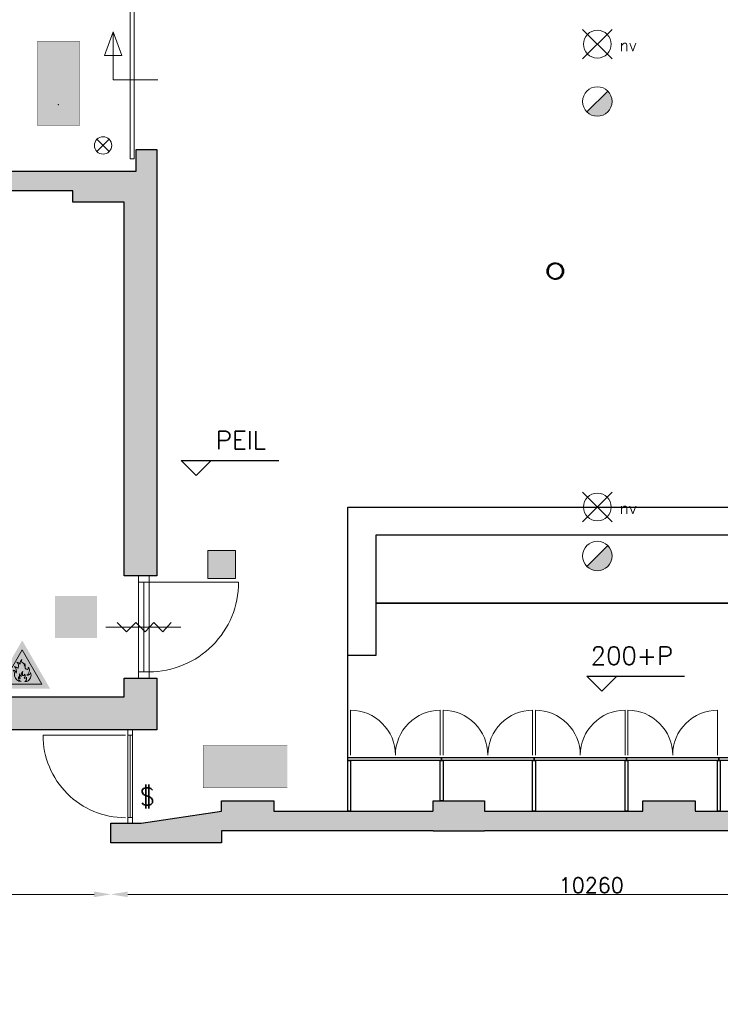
# Model space of a CAD drawing. Header units: millimetres. Extents: x -13022 to 1371524, y -38729 to 632593.
# Tile 84 of 256: x 724316 to 731799, y -38283 to -27773. Entities that reach past the tile are written whole.
import ezdxf

# ---------------------------------------------------------------- set-up
doc = ezdxf.new("R2010")
doc.units = ezdxf.units.MM
doc.header["$LTSCALE"] = 35
doc.set_wipeout_variables(frame=1)
doc.linetypes.add('DASHED', pattern=[200, 100, -100])
for name, color, linetype, lineweight in [('A OPMER', 10, 'Continuous', 50), ('Al65----_beveiliging-inst', 92, 'Continuous', 9), ('B6 TEKST', 7, 'Continuous', 25), ('B95 tekst', 7, 'Continuous', 25), ('brandveiligheid voorzieningen', 10, 'Continuous', 9)]:
    doc.layers.add(name, color=color, linetype=linetype, lineweight=lineweight)
for name, color, linetype in [('LAYER102', 1, 'Continuous'), ('LAYER111', 7, 'Continuous'), ('LAYER28', 7, 'Continuous'), ('LAYER29', 7, 'Continuous'), ('LAYER30', 7, 'Continuous'), ('LAYER31', 7, 'Continuous')]:
    doc.layers.add(name, color=color, linetype=linetype)
doc.styles.add('Algemeen', font='simplex.shx', dxfattribs={"height": 2.5})
doc.styles.add('SIMPLEX', font='SIMPLEX.SHX', dxfattribs={"width": 0.75})
doc.styles.get("Standard").update_dxf_attribs({"font": 'simplex.shx'})
doc.dimstyles.new('~R----C~', dxfattribs={"dimtxt": 162, "dimasz": 180, "dimexe": 0.18, "dimexo": 0.0625, "dimgap": 16.2, "dimtad": 1, "dimdec": 0, "dimzin": 0, "dimdsep": 46, "dimtxsty": 'Standard', "dimcen": 0.09, "dimse1": 1, "dimse2": 1, "dimclrd": 7, "dimadec": 0, "dimazin": 0, "dimtfac": 1, "dimtdec": 4, "dimtmove": 0, "dimatfit": 3, "dimfxl": 1, "dimtolj": 1, "dimtzin": 0, "dimlwd": 13, "dimarcsym": 0})

# ---------------------------------------------------------------- blocks, each defined once
blk = doc.blocks.new('*D176')
at = {"layer": 'Defpoints', "color": 0, "linetype": 'Continuous', "transparency": 16777216}
for p in [(670585.2200916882, -35351.14729650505), (725290.2200916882, -36559.60042150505), (725290.2200916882, -37108.80354650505)]:
    blk.add_point(p, dxfattribs=at)
at = {"layer": 'LAYER102', "color": 7, "linetype": 'Continuous', "lineweight": 13, "transparency": 16777216}
blk.add_line((670765.2200916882, -37108.80354650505), (725110.2200916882, -37108.80354650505), dxfattribs=at)
at = {"layer": 'LAYER102', "color": 7, "linetype": 'Continuous', "transparency": 16777216}
for points in [[(670765.2200916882, -37078.80354650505), (670765.2200916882, -37138.80354650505), (670585.2200916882, -37108.80354650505)], [(725110.2200916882, -37078.80354650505), (725110.2200916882, -37138.80354650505), (725290.2200916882, -37108.80354650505)]]:
    blk.add_solid(points, dxfattribs=at)
at = {"layer": 'LAYER102', "color": 0, "linetype": 'Continuous', "lineweight": 0, "transparency": 16777216, "insert": (697937.7200916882, -37011.60354650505), "char_height": 162, "attachment_point": 5}
blk.add_mtext('\\A1;54705', dxfattribs=at)
blk = doc.blocks.new('*D177')
at = {"layer": 'Defpoints', "color": 0, "linetype": 'Continuous', "transparency": 16777216}
for p in [(735550.2200916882, -36429.60432775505), (725290.2200916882, -36559.60042150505), (735550.2200916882, -37108.80354650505)]:
    blk.add_point(p, dxfattribs=at)
at = {"layer": 'LAYER102', "color": 7, "linetype": 'Continuous', "lineweight": 13, "transparency": 16777216}
blk.add_line((725470.2200916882, -37108.80354650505), (735370.2200916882, -37108.80354650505), dxfattribs=at)
at = {"layer": 'LAYER102', "color": 7, "linetype": 'Continuous', "transparency": 16777216}
for points in [[(725470.2200916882, -37078.80354650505), (725470.2200916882, -37138.80354650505), (725290.2200916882, -37108.80354650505)], [(735370.2200916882, -37078.80354650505), (735370.2200916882, -37138.80354650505), (735550.2200916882, -37108.80354650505)]]:
    blk.add_solid(points, dxfattribs=at)
at = {"layer": 'LAYER102', "color": 0, "linetype": 'Continuous', "lineweight": 0, "transparency": 16777216, "insert": (730420.2200916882, -37011.60354650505), "char_height": 162, "attachment_point": 5}
blk.add_mtext('\\A1;10260', dxfattribs=at)
blk = doc.blocks.new('Vluchtrichting rechtdoor of naar beneden')
at = {"layer": 'Al65----_beveiliging-inst', "linetype": 'Continuous', "true_color": 0xffffff}
h = blk.add_hatch(color=7, dxfattribs=at)
edge = h.paths.add_edge_path()
edge.add_arc((-2.144871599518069, 5.962014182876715), 0.7575082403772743, 92.12804183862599, 178.1854773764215)
edge.add_arc((-2.162808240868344, 5.987162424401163), 0.7391926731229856, 180.0901010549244, 191.5625830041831)
edge.add_line((-2.887000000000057, 5.838999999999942), (-4.652000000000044, 5.838999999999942))
edge.add_line((-4.652000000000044, 5.838999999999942), (-5.698000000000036, 4.786999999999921))
edge.add_line((-5.698000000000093, 4.787000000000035), (-5.285000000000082, 4.372000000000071))
edge.add_line((-5.285000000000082, 4.371999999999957), (-4.410000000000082, 5.252999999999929))
edge.add_line((-4.410000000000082, 5.252999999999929), (-3.544000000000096, 5.252999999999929))
edge.add_line((-3.544000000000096, 5.252999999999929), (-5.5270000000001, 3.346000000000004))
edge.add_line((-5.527000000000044, 3.346000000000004), (-6.694000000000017, 3.346000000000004))
edge.add_line((-6.69399999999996, 3.346000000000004), (-6.69399999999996, 2.613000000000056))
edge.add_line((-6.69399999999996, 2.613000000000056), (-4.495999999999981, 2.613000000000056))
edge.add_line((-4.496000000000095, 2.613000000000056), (-4.136000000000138, 2.974000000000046))
edge.add_line((-4.136000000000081, 2.973999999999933), (-3.19300000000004, 2.02599999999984))
edge.add_line((-3.192999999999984, 2.025999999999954), (-3.192999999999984, 0.8519999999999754))
edge.add_line((-3.192999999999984, 0.8519999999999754), (-2.463999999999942, 0.8519999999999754))
edge.add_line((-2.463999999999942, 0.8519999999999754), (-2.463999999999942, 2.329999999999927))
edge.add_line((-2.463999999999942, 2.329999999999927), (-3.620999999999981, 3.492999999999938))
edge.add_line((-3.621000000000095, 3.492999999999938), (-3.192000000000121, 3.923000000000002))
edge.add_line((-3.192000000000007, 3.923000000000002), (-2.427999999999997, 3.153999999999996))
edge.add_line((-2.428000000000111, 3.153999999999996), (-2.033000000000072, 3.551999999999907))
edge.add_line((-2.033000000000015, 3.551999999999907), (-2.797000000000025, 4.320999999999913))
edge.add_line((-2.797000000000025, 4.320999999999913), (-2.317000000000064, 4.802999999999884))
edge.add_line((-2.317000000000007, 4.802999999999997), (-2.317000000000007, 5.267000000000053))
edge.add_line((-2.317000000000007, 5.267000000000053), (-2.173000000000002, 5.253000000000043))
edge.add_arc((-2.201310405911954, 6.011200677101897), 0.7587290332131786, 272.1383699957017, 358.096608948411)
edge.add_arc((-2.20364048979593, 5.95847877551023), 0.7611382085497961, 2.072151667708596, 87.69286938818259)
for points in [[(1.180499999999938, 2.889000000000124), (1.180499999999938, 5.804000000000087), (0.5774999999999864, 5.804000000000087), (0.5774999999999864, 2.889000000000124), (-0.5710000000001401, 2.889000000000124), (0.8789999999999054, 1.421000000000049), (2.333999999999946, 2.889000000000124)], [(3.807999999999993, 1.105999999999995), (6.432999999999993, 1.105999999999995), (6.432999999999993, 6.344000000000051), (3.807999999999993, 6.344000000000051)]]:
    blk.add_hatch(color=7, dxfattribs=at).paths.add_polyline_path(points)
at = {"layer": 'Al65----_beveiliging-inst', "color": 7, "true_color": 0xffffff, "const_width": 0.05}
blk.add_lwpolyline([(-7.5, 0), (7.5, 0), (7.5, 7.5), (-7.5, 7.5)], close=True, dxfattribs=at)
at = {"layer": 'Al65----_beveiliging-inst', "color": 255}
blk.add_point((3.75, 3.749999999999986), dxfattribs=at)
at = {"layer": 'Al65----_beveiliging-inst', "color": 7, "true_color": 0xffffff}
blk.add_solid([(-7.5, 0), (7.5, 0), (-7.5, 7.5), (7.5, 7.5)], dxfattribs=at)
at = {"layer": 'Al65----_beveiliging-inst', "color": 92}
blk.add_solid([(-7.25, 0.25), (7.25, 0.25), (-7.25, 7.25), (7.25, 7.25)], dxfattribs=at)
blk = doc.blocks.new('Vluchtrichting linksaf')
at = {"layer": 'Al65----_beveiliging-inst', "linetype": 'Continuous', "true_color": 0xffffff}
for points in [[(-6.69399999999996, 1.10590000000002), (-4.06899999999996, 1.10590000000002), (-4.06899999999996, 6.343900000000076), (-6.69399999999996, 6.343900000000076)], [(-1.985000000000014, 3.44789999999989), (0.92999999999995, 3.44789999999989), (0.92999999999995, 4.050899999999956), (-1.985000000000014, 4.050899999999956), (-1.985000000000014, 5.199399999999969), (-3.452999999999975, 3.749399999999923), (-1.985000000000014, 2.294399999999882)]]:
    blk.add_hatch(color=7, dxfattribs=at).paths.add_polyline_path(points)
h = blk.add_hatch(color=7, dxfattribs=at)
edge = h.paths.add_edge_path()
edge.add_ellipse((1.884371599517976, 5.962014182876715), major_axis=(-0.5356392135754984, 0.5356392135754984), ratio=0.9999999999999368, start_angle=226.8145226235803, end_angle=312.87195816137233, ccw=False)
edge.add_ellipse((1.902308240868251, 5.987162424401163), major_axis=(0.5226881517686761, 0.5226881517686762), ratio=0.9999999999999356, start_angle=303.43741699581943, end_angle=314.9098989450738, ccw=False)
edge.add_line((2.626499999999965, 5.838999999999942), (4.391499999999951, 5.838999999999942))
edge.add_line((4.391499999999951, 5.838999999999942), (5.437499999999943, 4.787000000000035))
edge.add_line((5.4375, 4.787000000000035), (5.024499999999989, 4.371999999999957))
edge.add_line((5.024499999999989, 4.371999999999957), (4.149499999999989, 5.252999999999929))
edge.add_line((4.149499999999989, 5.252999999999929), (3.283500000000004, 5.252999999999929))
edge.add_line((3.283500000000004, 5.252999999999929), (5.266500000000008, 3.346000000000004))
edge.add_line((5.266499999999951, 3.346000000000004), (6.433499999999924, 3.346000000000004))
edge.add_line((6.433499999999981, 3.346000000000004), (6.433499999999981, 2.613000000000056))
edge.add_line((6.433499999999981, 2.613000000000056), (4.235500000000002, 2.613000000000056))
edge.add_line((4.235500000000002, 2.613000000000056), (3.875500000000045, 2.973999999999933))
edge.add_line((3.875499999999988, 2.973999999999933), (2.932499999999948, 2.025999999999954))
edge.add_line((2.932500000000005, 2.025999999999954), (2.932500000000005, 0.8519999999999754))
edge.add_line((2.932500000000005, 0.8519999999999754), (2.203499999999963, 0.8519999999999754))
edge.add_line((2.203499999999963, 0.8519999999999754), (2.203499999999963, 2.329999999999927))
edge.add_line((2.203499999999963, 2.329999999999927), (3.360500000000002, 3.492999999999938))
edge.add_line((3.360500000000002, 3.492999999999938), (2.931500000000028, 3.923000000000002))
edge.add_line((2.931500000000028, 3.923000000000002), (2.167500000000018, 3.153999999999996))
edge.add_line((2.167500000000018, 3.153999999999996), (1.77249999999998, 3.551999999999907))
edge.add_line((1.772499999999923, 3.551999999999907), (2.536499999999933, 4.320999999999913))
edge.add_line((2.536499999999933, 4.320999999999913), (2.056499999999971, 4.802999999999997))
edge.add_line((2.056500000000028, 4.802999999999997), (2.056500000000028, 5.267000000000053))
edge.add_line((2.056500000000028, 5.267000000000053), (1.912500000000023, 5.252999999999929))
edge.add_ellipse((1.940810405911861, 6.011200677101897), major_axis=(-0.536502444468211, 0.536502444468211), ratio=0.9999999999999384, start_angle=46.90339105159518, end_angle=132.861630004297, ccw=False)
edge.add_ellipse((1.943140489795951, 5.95847877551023), major_axis=(-0.5382059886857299, 0.5382059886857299), ratio=0.9999999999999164, start_angle=-42.69286938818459, end_angle=42.92784833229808, ccw=False)
at = {"layer": 'Al65----_beveiliging-inst', "color": 7, "true_color": 0xffffff, "const_width": 0.05}
blk.add_lwpolyline([(-7.5, 0), (7.5, 0), (7.5, 7.5), (-7.5, 7.5)], close=True, dxfattribs=at)
at = {"layer": 'Al65----_beveiliging-inst', "color": 7, "true_color": 0xffffff}
blk.add_solid([(-7.5, 0), (7.5, 0), (-7.5, 7.5), (7.5, 7.5)], dxfattribs=at)
at = {"layer": 'Al65----_beveiliging-inst', "color": 92}
blk.add_solid([(-7.25, 0.25), (7.25, 0.25), (-7.25, 7.25), (7.25, 7.25)], dxfattribs=at)
blk = doc.blocks.new('Panieksluiting')
at = {"layer": 'brandveiligheid voorzieningen', "lineweight": 0, "style": 'Algemeen'}
blk.add_text('$', height=3.094130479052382, dxfattribs=at).set_placement((158.4270897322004, -91.61071185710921))
blk = doc.blocks.new('Kleefmagneet')
at = {"layer": 'Al65----_beveiliging-inst', "linetype": 'Continuous'}
blk.add_hatch(color=92, dxfattribs=at).paths.add_polyline_path([(76.19487482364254, -67.41881101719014), (71.25000035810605, -67.41881101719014), (71.25000035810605, -72.36368548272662), (76.19487482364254, -72.36368548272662)])
at = {"layer": 'Al65----_beveiliging-inst', "color": 92, "linetype": 'Continuous'}
blk.add_lwpolyline([(71.25000035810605, -72.36368548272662), (76.19487482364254, -72.36368548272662), (76.19487482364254, -67.41881101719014), (71.25000035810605, -67.41881101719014)], close=True, dxfattribs=at)
blk = doc.blocks.new('Nevenindicator')
at = {"layer": 'Al65----_beveiliging-inst', "color": 92, "ltscale": 0.7}
for p, q in [((159.1855845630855, -81.93500571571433), (161.3709309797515, -79.74965929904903)), ((159.1855845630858, -79.7496592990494), (161.3709309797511, -81.93500571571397))]:
    blk.add_line(p, q, dxfattribs=at)
blk.add_circle((160.2782577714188, -80.84233250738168), 1.545273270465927, dxfattribs=at)
blk = doc.blocks.new('(Oog)douche')
at = {"layer": 'Al65----_beveiliging-inst', "linetype": 'Continuous', "lineweight": 9}
h = blk.add_hatch(color=92, dxfattribs=at)
h.paths.add_polyline_path([(-4.058643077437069, 0.1912983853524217), (2.941356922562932, 0.1912983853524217), (2.941356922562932, 7.19129838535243), (-4.058643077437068, 7.19129838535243)])
h.paths.add_polyline_path([(-1.67326689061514, 4.762870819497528, -0.02843352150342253), (-1.675819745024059, 4.718015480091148, -0.7378094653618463), (-0.936390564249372, 4.563040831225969, -0.7378094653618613), (-0.1808955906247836, 4.563040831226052, -0.737809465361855), (0.5585335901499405, 4.718015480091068, -0.02843352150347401), (0.5559807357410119, 4.762870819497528, -1), (1.346671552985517, 4.762870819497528, -0.77430651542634), (0.605537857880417, 4.571224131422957, -0.02843352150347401), (0.6080907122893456, 4.526368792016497, -0.8604433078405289), (-0.1650021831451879, 4.409729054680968, -0.9111689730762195), (-0.9522839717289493, 4.409729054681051, -0.8604433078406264), (-1.725376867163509, 4.526368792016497, -0.02843352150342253), (-1.72282401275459, 4.571224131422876, -0.7743065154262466), (-2.463957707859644, 4.762870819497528, -1)], flags=16)
h.paths.add_polyline_path([(-2.155693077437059, 6.009877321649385), (-0.9271930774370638, 6.009877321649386), (-0.9271930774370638, 6.665077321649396), (-0.1900930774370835, 6.665077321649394), (-0.1900930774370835, 6.009877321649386), (1.038406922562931, 6.009877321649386), (1.038406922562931, 5.2727773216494), (-2.155693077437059, 5.2727773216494)], flags=16)
h.paths.add_polyline_path([(-2.002124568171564, 4.01279507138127, -1), (-2.792815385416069, 4.01279507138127, -1)], flags=16)
h.paths.add_polyline_path([(-2.330982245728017, 3.262719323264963, -1), (-3.121673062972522, 3.262719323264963, -1)], flags=16)
h.paths.add_polyline_path([(-1.102687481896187, 3.72478503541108, -1), (-1.893378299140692, 3.72478503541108, -1)], flags=16)
h.paths.add_polyline_path([(-2.659839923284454, 2.512643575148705, -1), (-3.450530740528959, 2.512643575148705, -1)], flags=16)
h.paths.add_polyline_path([(-1.270688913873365, 2.92320127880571, -1), (-2.06137973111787, 2.92320127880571, -1)], flags=16)
h.paths.add_polyline_path([(-0.1632976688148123, 3.627401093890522, -1), (-0.9539884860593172, 3.627401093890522, -1)], flags=16)
h.paths.add_polyline_path([(-1.438690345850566, 2.121617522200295, -1), (-2.229381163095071, 2.121617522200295, -1)], flags=16)
h.paths.add_polyline_path([(-0.1632976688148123, 2.808401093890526, -1), (-0.9539884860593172, 2.808401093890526, -1)], flags=16)
h.paths.add_polyline_path([(0.7760921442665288, 3.72478503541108, -1), (-0.01459867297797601, 3.72478503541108, -1)], flags=16)
h.paths.add_polyline_path([(-0.1632976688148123, 1.989401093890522, -1), (-0.9539884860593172, 1.989401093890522, -1)], flags=16)
h.paths.add_polyline_path([(0.944093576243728, 2.92320127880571, -1), (0.1534027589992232, 2.92320127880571, -1)], flags=16)
h.paths.add_polyline_path([(1.675529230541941, 4.01279507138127, -1), (0.8848384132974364, 4.01279507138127, -1)], flags=16)
h.paths.add_polyline_path([(1.112095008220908, 2.121617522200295, -1), (0.3214041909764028, 2.121617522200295, -1)], flags=16)
h.paths.add_polyline_path([(2.004386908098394, 3.262719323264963, -1), (1.213696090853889, 3.262719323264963, -1)], flags=16)
h.paths.add_polyline_path([(2.333244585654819, 2.512643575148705, -1), (1.542553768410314, 2.512643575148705, -1)], flags=16)
at = {"layer": 'Al65----_beveiliging-inst', "color": 7, "true_color": 0xffffff}
blk.add_solid([(-4.308643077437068, -0.05870161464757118), (3.191356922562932, -0.05870161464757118), (-4.308643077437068, 7.441298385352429), (3.191356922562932, 7.441298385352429)], dxfattribs=at)
blk.add_solid([(-4.308643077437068, -0.05870161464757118), (3.191356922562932, -0.05870161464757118), (-4.308643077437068, 7.441298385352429), (3.191356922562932, 7.441298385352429)], dxfattribs=at)
blk = doc.blocks.new('brandgevaarlijke stoffen')
at = {"layer": 'brandveiligheid voorzieningen'}
h = blk.add_hatch(color=256, dxfattribs=at)
h.dxf.hatch_style = 1
h.paths.add_polyline_path([(-6.201414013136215, -5.684341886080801e-14), (6.201414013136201, 0), (-1.4210854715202e-14, 10.74116414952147)])
h.paths.add_polyline_path([(0, 8.641164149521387), (4.382760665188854, 1.050000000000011), (-4.38276066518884, 1.050000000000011)], flags=16)
h.paths.add_polyline_path([(-0.08873682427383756, 6.553415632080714, 0.5077184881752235), (0.1068160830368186, 5.754549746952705, -0.4050979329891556), (0.4302297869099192, 5.010209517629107, 0.1833450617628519), (0.5956975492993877, 5.619215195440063, -0.04582337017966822), (0.6182614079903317, 4.874874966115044, 0.2657925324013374), (0.8890266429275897, 4.326018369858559, 0.6835994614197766), (1.340304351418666, 4.81472784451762, -0.1620650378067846), (1.611067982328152, 4.025274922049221, -0.1890563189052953), (0.9993945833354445, 2.994284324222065, 0.3806384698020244), (1.859269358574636, 3.61175248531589, -0.3875279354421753), (1.04460551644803, 1.591539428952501), (0.5414054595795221, 1.591539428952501, 0.3602304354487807), (0.9460295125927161, 2.583435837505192, -0.4580417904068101), (0.4214065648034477, 2.35445656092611, 0.3542137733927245), (0.5322427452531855, 3.259294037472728, -0.3018259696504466), (0.3253493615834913, 2.930598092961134, -0.4231445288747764), (0.07412118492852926, 3.030314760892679, -0.2386514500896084), (0.1653829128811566, 3.820747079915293, 0.298799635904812), (-0.2214412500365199, 2.694232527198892, -0.3191452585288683), (-0.50222524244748, 3.392249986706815, 0.1821297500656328), (-0.4874467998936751, 2.206728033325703, -0.2342847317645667), (-0.7830092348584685, 2.742244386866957, 0.4755754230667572), (-0.2314276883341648, 1.591539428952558, -0.3784426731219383), (-1.697483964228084, 2.897296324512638, 0.1524497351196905), (-1.98409453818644, 4.123016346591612, -0.2815656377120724), (-1.329744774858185, 3.483936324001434, 0.2608769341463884), (-1.690765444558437, 4.927505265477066, -0.1222524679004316), (-1.021373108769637, 4.634280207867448, 0.5127088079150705), (-0.8709479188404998, 4.679391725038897, 0.2944644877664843), (-1.179319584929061, 5.934995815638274, -0.2016206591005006), (-0.4572787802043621, 5.438769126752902, -0.2331842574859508)], flags=0)
h.paths.add_polyline_path([(1.682622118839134, 1.380388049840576), (1.682622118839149, 1.330388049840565), (-0.8694442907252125, 1.330388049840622), (-0.8694442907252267, 1.380388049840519)], flags=0)
h.paths.add_polyline_path([(-1.32974477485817, 3.483936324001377, 0.2815656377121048), (-1.98409453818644, 4.123016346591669, -0.1524497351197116), (-1.697483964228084, 2.897296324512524, 0.3784426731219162), (-0.231427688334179, 1.591539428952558, -0.4755754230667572), (-0.7830092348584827, 2.742244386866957, 0.2342847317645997), (-0.4874467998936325, 2.206728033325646, -0.1821297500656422), (-0.5022252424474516, 3.392249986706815, 0.3191452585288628), (-0.2214412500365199, 2.694232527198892, -0.2987996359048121), (0.1653829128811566, 3.820747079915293, 0.2386514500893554), (0.07412118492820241, 3.030314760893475, 0.4231445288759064), (0.3253493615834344, 2.930598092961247, 0.3018259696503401), (0.5322427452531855, 3.259294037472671, -0.3542137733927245), (0.4214065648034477, 2.354456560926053, 0.4580417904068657), (0.9460295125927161, 2.583435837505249, -0.3602304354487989), (0.5414054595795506, 1.591539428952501), (1.04460551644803, 1.591539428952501, 0.3875279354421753), (1.859269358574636, 3.61175248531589, -0.3806384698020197), (0.9993945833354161, 2.994284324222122, 0.1890563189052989), (1.611067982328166, 4.025274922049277, 0.1620650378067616), (1.340304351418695, 4.814727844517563, -0.683599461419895), (0.8890266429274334, 4.326018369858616, -0.2657925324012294), (0.6182614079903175, 4.87487496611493, 0.04582337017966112), (0.5956975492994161, 5.619215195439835, -0.1833450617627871), (0.430229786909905, 5.010209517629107, 0.4050979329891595), (0.1068160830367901, 5.754549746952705, -0.50771848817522), (-0.08873682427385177, 6.553415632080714, 0.2331842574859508), (-0.4572787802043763, 5.438769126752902, 0.2016206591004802), (-1.179319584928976, 5.934995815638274, -0.2944644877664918), (-0.8709479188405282, 4.67939172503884, -0.5127088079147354), (-1.021373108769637, 4.634280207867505, 0.1222524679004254), (-1.690765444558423, 4.927505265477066, -0.2608769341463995)], flags=0)
h = blk.add_hatch(color=50, dxfattribs=at)
h.dxf.hatch_style = 1
h.paths.add_polyline_path([(-4.382760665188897, 1.050000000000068), (4.382760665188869, 1.050000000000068), (2.776370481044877e-14, 8.641164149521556)])
h = blk.add_hatch(color=256, dxfattribs=at)
h.dxf.hatch_style = 1
h.paths.add_polyline_path([(-0.870947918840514, 4.67939172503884, -0.5127088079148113), (-1.021373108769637, 4.634280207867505, 0.1222524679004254), (-1.690765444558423, 4.927505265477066, -0.2608769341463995), (-1.32974477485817, 3.483936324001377, 0.2815656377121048), (-1.98409453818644, 4.123016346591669, -0.1524497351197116), (-1.697483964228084, 2.897296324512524, 0.3784426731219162), (-0.231427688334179, 1.591539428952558, -0.4755754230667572), (-0.7830092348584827, 2.742244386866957, 0.2342847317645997), (-0.4874467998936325, 2.206728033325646, -0.1821297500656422), (-0.5022252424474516, 3.392249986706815, 0.3191452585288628), (-0.2214412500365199, 2.694232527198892, -0.2987996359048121), (0.1653829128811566, 3.820747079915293, 0.2386514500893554), (0.07412118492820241, 3.030314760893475, 0.4231445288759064), (0.3253493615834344, 2.930598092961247, 0.3018259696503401), (0.5322427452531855, 3.259294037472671, -0.3542137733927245), (0.4214065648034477, 2.354456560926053, 0.4580417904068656), (0.9460295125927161, 2.583435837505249, -0.3602304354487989), (0.5414054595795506, 1.591539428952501), (1.04460551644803, 1.591539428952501, 0.3875279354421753), (1.859269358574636, 3.61175248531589, -0.3806384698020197), (0.9993945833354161, 2.994284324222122, 0.1890563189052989), (1.611067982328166, 4.025274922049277, 0.1620650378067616), (1.340304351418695, 4.814727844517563, -0.6835994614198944), (0.8890266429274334, 4.326018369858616, -0.2657925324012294), (0.6182614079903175, 4.87487496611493, 0.04582337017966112), (0.5956975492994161, 5.619215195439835, -0.1833450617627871), (0.430229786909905, 5.010209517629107, 0.4050979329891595), (0.1068160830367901, 5.754549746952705, -0.50771848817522), (-0.08873682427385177, 6.553415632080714, 0.2331842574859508), (-0.4572787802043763, 5.438769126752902, 0.2016206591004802), (-1.179319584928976, 5.934995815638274, -0.2944644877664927)])
blk.add_lwpolyline([(-4.382760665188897, 1.050000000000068), (4.382760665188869, 1.050000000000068), (2.842170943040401e-14, 8.641164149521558), (-4.382760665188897, 1.050000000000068)], close=True, dxfattribs=at)
blk.add_lwpolyline([(-0.870947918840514, 4.67939172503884, -0.5127088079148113), (-1.021373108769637, 4.634280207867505, 0.1222524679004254), (-1.690765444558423, 4.927505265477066, -0.2608769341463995), (-1.32974477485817, 3.483936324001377, 0.2815656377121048), (-1.98409453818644, 4.123016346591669, -0.1524497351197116), (-1.697483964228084, 2.897296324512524, 0.3784426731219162), (-0.231427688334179, 1.591539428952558, -0.4755754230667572), (-0.7830092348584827, 2.742244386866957, 0.2342847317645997), (-0.4874467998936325, 2.206728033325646, -0.1821297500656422), (-0.5022252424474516, 3.392249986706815, 0.3191452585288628), (-0.2214412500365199, 2.694232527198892, -0.2987996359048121), (0.1653829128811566, 3.820747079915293, 0.2386514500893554), (0.07412118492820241, 3.030314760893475, 0.4231445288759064), (0.3253493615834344, 2.930598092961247, 0.3018259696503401), (0.5322427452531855, 3.259294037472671, -0.3542137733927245), (0.4214065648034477, 2.354456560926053, 0.4580417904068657), (0.9460295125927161, 2.583435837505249, -0.3602304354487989), (0.5414054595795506, 1.591539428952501), (1.04460551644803, 1.591539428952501, 0.3875279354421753), (1.859269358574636, 3.61175248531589, -0.3806384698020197), (0.9993945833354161, 2.994284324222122, 0.1890563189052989), (1.611067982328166, 4.025274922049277, 0.1620650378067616), (1.340304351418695, 4.814727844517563, -0.683599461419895), (0.8890266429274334, 4.326018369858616, -0.2657925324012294), (0.6182614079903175, 4.87487496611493, 0.04582337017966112), (0.5956975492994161, 5.619215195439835, -0.1833450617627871), (0.430229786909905, 5.010209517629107, 0.4050979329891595), (0.1068160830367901, 5.754549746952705, -0.50771848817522), (-0.08873682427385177, 6.553415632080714, 0.2331842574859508), (-0.4572787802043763, 5.438769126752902, 0.2016206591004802), (-1.179319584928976, 5.934995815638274, -0.2944644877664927), (-0.870947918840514, 4.67939172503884, -0.5127088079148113)], format="xyb", close=True, dxfattribs=at)
blk = doc.blocks.new('Brandmelder')
at = {"layer": 'brandveiligheid voorzieningen'}
blk.add_hatch(color=256, dxfattribs=at).paths.add_polyline_path([(76.61761215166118, -89.8017357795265, 0.198912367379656), (75.84758572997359, -87.94272754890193), (72.12956926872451, -91.66074401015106, 0.6681786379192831)])
blk.add_line((72.12956926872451, -91.66074401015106), (75.84758572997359, -87.94272754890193), dxfattribs=at)
blk.add_circle((73.98857749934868, -89.8017357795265), 2.629034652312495, dxfattribs=at)
blk = doc.blocks.new('Noodverlichting')
at = {"layer": 'Al65----_beveiliging-inst', "color": 92}
for p, q in [((163.9986781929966, -62.36368555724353), (158.7538467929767, -57.11885415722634)), ((158.7538467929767, -62.36368555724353), (163.9986781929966, -57.11885415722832))]:
    blk.add_line(p, q, dxfattribs=at)
blk.add_circle((161.3762624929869, -59.74126985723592), 2.472437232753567, dxfattribs=at)
at = {"layer": 'Al65----_beveiliging-inst', "color": 7, "style": 'Algemeen'}
blk.add_text('nv', height=2.062753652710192, dxfattribs=at).set_placement((165.3264006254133, -60.95963843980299))

msp = doc.modelspace()

# ---------------------------------------------------------------- hatches: boundary and pattern name
at = {"layer": 'LAYER111', "linetype": 'Continuous', "lineweight": 5}
for points in [[(725430.2200916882, -29721.16292150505), (725430.2200916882, -29391.14729650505), (725560.2200916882, -29391.16292150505), (725560.2200916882, -29158.64729650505), (725780.2200916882, -29158.64729650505), (725780.2200916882, -29721.14729650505)], [(722444.0325916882, -29601.14729650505), (722444.0325916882, -29391.14729650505), (725212.9075916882, -29391.15120275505), (724882.9075916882, -29601.15120275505)], [(725430.2200916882, -29391.14729650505), (725430.2200916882, -29721.14729650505), (724882.9075916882, -29721.15315588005), (725212.9075916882, -29391.14924963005)], [(724882.9075916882, -29601.16389806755), (725212.9075916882, -29391.16096838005), (724882.9075916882, -29721.16487463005)], [(725430.2200916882, -29721.14729650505), (725780.2200916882, -29721.14729650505), (725780.2200916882, -33710.13167150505), (725430.2200916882, -33710.13167150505)], [(725780.2200916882, -35351.14729650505), (725430.2200916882, -35001.14729650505), (725430.2200916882, -34801.15120275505), (725780.2200916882, -34801.15120275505)], [(706256.5950916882, -35351.14729650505), (706256.5950916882, -35001.14729650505), (725430.2200916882, -35001.14729650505), (725780.2200916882, -35351.14729650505)], [(727030.2200916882, -36429.61604650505), (726470.2200916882, -36429.60042150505), (726470.2200916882, -36559.60042150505), (725290.2200916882, -36559.60042150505), (725290.2200916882, -36349.60042150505), (725612.0950916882, -36349.60042150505), (726470.2200916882, -36219.60042150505), (726470.2200916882, -36109.60042150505), (727030.2200916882, -36109.60042150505), (727030.2200916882, -36219.60042150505)], [(728730.2200916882, -36429.61604650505), (728730.2200916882, -36109.60042150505), (729280.2200916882, -36109.60042150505), (729280.2200916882, -36429.61604650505)], [(730970.2200916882, -36429.61604650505), (730970.2200916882, -36109.60042150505), (731530.2200916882, -36109.60042150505), (731530.2200916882, -36429.61604650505)], [(728730.2200916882, -36219.61604650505), (728730.2200916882, -36429.61604650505), (727030.2200916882, -36429.61604650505), (727030.2200916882, -36219.61604650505)], [(730970.2200916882, -36219.61604650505), (730970.2200916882, -36429.61604650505), (729280.2200916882, -36429.61604650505), (729280.2200916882, -36219.61604650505)], [(733210.2200916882, -36219.61604650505), (733210.2200916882, -36429.61604650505), (731530.2200916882, -36429.61604650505), (731530.2200916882, -36219.61604650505)]]:
    msp.add_hatch(color=254, dxfattribs=at).paths.add_polyline_path(points, flags=0)

# ---------------------------------------------------------------- linework, layer by layer
at = {"layer": 'B95 tekst'}
for p, q in [((726041.3143675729, -32477.57833997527), (727083.198100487, -32477.57833997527)), ((726041.3143675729, -32477.57833997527), (726201.3160551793, -32637.58002758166)), ((726361.3177427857, -32477.57833997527), (726201.3160551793, -32637.58002758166)), ((730374.688915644, -34778.8536999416), (731416.5726485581, -34778.8536999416)), ((730374.688915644, -34778.8536999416), (730534.6906032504, -34938.85538754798)), ((730694.6922908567, -34778.8536999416), (730534.6906032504, -34938.85538754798))]:
    msp.add_line(p, q, dxfattribs=at)
at = {"layer": 'LAYER28', "color": 7, "linetype": 'Continuous', "lineweight": 18}
for points in [[(725540.2200916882, -27568.66292150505), (725495.2200916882, -27568.66292150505), (725495.2200916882, -29258.64729650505), (725540.2200916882, -29258.64729650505)], [(725223.4075916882, -28153.64729650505), (725405.4075916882, -28153.64729650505), (725314.4075916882, -27903.64729650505)]]:
    msp.add_lwpolyline(points, close=True, dxfattribs=at)
at = {"layer": 'LAYER28', "color": 7, "linetype": 'DASHED', "lineweight": 18}
for points in [[(725540.2200916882, -27568.66292150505), (725495.2200916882, -27568.66292150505), (725495.2200916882, -29258.64729650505), (725540.2200916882, -29258.64729650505)], [(725223.4075916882, -28153.64729650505), (725405.4075916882, -28153.64729650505), (725314.4075916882, -27903.64729650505)]]:
    msp.add_lwpolyline(points, close=True, dxfattribs=at)
at = {"layer": 'LAYER28', "color": 7, "linetype": 'Continuous', "lineweight": 18}
msp.add_lwpolyline([(725314.4075916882, -27903.64729650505), (725314.4075916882, -28413.64729650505), (725791.1575916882, -28413.64729650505)], dxfattribs=at)
at = {"layer": 'LAYER28', "color": 7, "linetype": 'DASHED', "lineweight": 18}
msp.add_lwpolyline([(725314.4075916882, -27903.64729650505), (725314.4075916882, -28413.64729650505), (725791.1575916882, -28413.64729650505)], dxfattribs=at)
at = {"layer": 'LAYER28', "color": 7, "linetype": 'Continuous', "lineweight": 25}
for points in [[(725430.2200916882, -29391.14729650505), (725560.2200916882, -29391.16292150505), (725560.2200916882, -29158.64729650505), (725780.2200916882, -29158.64729650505), (725780.2200916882, -29721.14729650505)], [(722444.0325916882, -29391.14729650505), (725212.9075916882, -29391.15120275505)], [(725212.9075916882, -29391.14924963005), (725430.2200916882, -29391.14729650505)], [(724882.9075916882, -29601.15120275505), (722444.0325916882, -29601.14729650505)], [(724882.9075916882, -29721.16487463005), (724882.9075916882, -29601.16389806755)], [(725430.2200916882, -29721.14729650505), (724882.9075916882, -29721.15315588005)], [(725430.2200916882, -33710.13167150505), (725430.2200916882, -29721.14729650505)], [(725780.2200916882, -29721.14729650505), (725780.2200916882, -33710.13167150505)], [(725780.2200916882, -33710.13167150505), (725430.2200916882, -33710.13167150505)], [(725430.2200916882, -35001.14729650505), (725430.2200916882, -34801.15120275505)], [(725430.2200916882, -34801.15120275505), (725780.2200916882, -34801.15120275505)], [(725780.2200916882, -34801.15120275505), (725780.2200916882, -35351.14729650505)], [(706256.5950916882, -35001.14729650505), (725430.2200916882, -35001.14729650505)], [(725780.2200916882, -35351.14729650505), (706256.5950916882, -35351.14729650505)], [(727030.2200916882, -36429.61604650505), (726470.2200916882, -36429.60042150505), (726470.2200916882, -36559.60042150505), (725290.2200916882, -36559.60042150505), (725290.2200916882, -36349.60042150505), (725612.0950916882, -36349.60042150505), (726470.2200916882, -36219.60042150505), (726470.2200916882, -36109.60042150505), (727030.2200916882, -36109.60042150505), (727030.2200916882, -36219.60042150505)], [(728730.2200916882, -36217.85042150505), (728730.2200916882, -36109.60042150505), (729280.2200916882, -36109.60042150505), (729280.2200916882, -36219.60042150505)], [(730970.2200916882, -36219.60042150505), (730970.2200916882, -36109.60042150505), (731530.2200916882, -36109.60042150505), (731530.2200916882, -36217.85042150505)], [(727030.2200916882, -36219.61604650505), (728730.2200916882, -36219.61604650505)], [(729280.2200916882, -36219.61604650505), (730970.2200916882, -36219.61604650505)], [(731530.2200916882, -36219.61604650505), (733210.2200916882, -36219.61604650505)], [(728730.2200916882, -36429.61604650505), (727030.2200916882, -36429.61604650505)], [(728730.2200916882, -36429.61604650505), (729280.2200916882, -36429.61604650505)], [(730970.2200916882, -36429.61604650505), (729280.2200916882, -36429.61604650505)], [(731530.2200916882, -36429.61604650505), (730970.2200916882, -36429.61604650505)], [(733210.2200916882, -36429.61604650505), (731530.2200916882, -36429.61604650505)]]:
    msp.add_lwpolyline(points, dxfattribs=at)
msp.add_lwpolyline([(730036.5950916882, -30368.59260900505, -2.414213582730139), (729948.5950916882, -30456.60042150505, -0.4142135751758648), (730036.5950916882, -30368.59260900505)], format="xyb", close=True, dxfattribs=at)
at = {"layer": 'LAYER28', "color": 7, "linetype": 'Continuous', "lineweight": 0}
msp.add_point((725212.9075916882, -29391.16194494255), dxfattribs=at)
at = {"layer": 'LAYER29', "color": 7, "linetype": 'Continuous', "lineweight": 25}
for points in [[(727820.2200916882, -34559.60042150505), (727820.2200916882, -32974.60042150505), (733720.2200916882, -32974.60042150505), (733720.2200916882, -34559.60042150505), (733420.2200916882, -34559.60042150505), (733420.2200916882, -33274.60042150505), (728120.2200916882, -33274.60042150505), (728120.2200916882, -33999.60042150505), (733420.2200916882, -33999.60042150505), (728120.2200916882, -33999.60042150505), (728120.2200916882, -34559.60042150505)], [(727820.2200916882, -35679.61604650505), (727820.2200916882, -35649.60042150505), (728822.4075916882, -35649.60042150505), (728822.3450916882, -35679.60042150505)], [(727820.2200916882, -36219.60042150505), (727820.2200916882, -35679.61604650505), (727850.2200916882, -35679.61604650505), (727850.2200916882, -36219.60042150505)], [(728807.3450916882, -36109.60042150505), (728807.3450916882, -35679.61604650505), (728837.3450916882, -35679.61604650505), (728837.3450916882, -36109.60042150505)], [(728822.4075916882, -35679.61604650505), (728822.4075916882, -35649.60042150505), (729809.5638416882, -35649.60042150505), (729809.5013416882, -35679.60042150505)], [(729794.5325916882, -36219.61604650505), (729794.5325916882, -35679.61604650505), (729824.5325916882, -35679.61604650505), (729824.5325916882, -36219.61604650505)], [(729809.5638416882, -35679.61604650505), (729809.5638416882, -35649.60042150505), (730796.7200916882, -35649.60042150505), (730796.6575916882, -35679.60042150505)], [(730781.6575916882, -36219.60042150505), (730781.6575916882, -35679.60042150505), (730811.6575916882, -35679.60042150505), (730811.6575916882, -36219.60042150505)], [(731783.8138416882, -35649.60042150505), (731783.8138416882, -35679.60042150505), (730796.6575916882, -35679.60042150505), (730796.7200916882, -35649.60042150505)], [(731768.7825916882, -36219.60042150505), (731768.7825916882, -35679.60042150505), (731798.7825916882, -35679.60042150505), (731798.7825916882, -36219.60042150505)], [(731783.8138416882, -35679.60042150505), (731783.8138416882, -35649.60042150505), (732770.9700916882, -35649.60042150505), (732770.9075916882, -35679.60042150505)]]:
    msp.add_lwpolyline(points, close=True, dxfattribs=at)
msp.add_lwpolyline([(727820.2200916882, -35649.60042150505), (727820.2200916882, -34559.60042150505)], dxfattribs=at)
at = {"layer": 'LAYER30', "color": 7, "linetype": 'Continuous', "lineweight": 18}
for points in [[(725586.2200916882, -33777.14729650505), (725586.2200916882, -33710.14729650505), (725700.2200916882, -33710.14729650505), (725700.2200916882, -33777.14729650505)], [(725586.2200916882, -34801.14729650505), (725586.2200916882, -34734.14729650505), (725700.2200916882, -34734.14729650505), (725700.2200916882, -34801.14729650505)], [(725470.2200916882, -35411.15120275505), (725470.2200916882, -35351.15120275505), (725520.2200916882, -35351.15120275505), (725520.2200916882, -35411.15120275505)], [(725470.2200916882, -36349.60042150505), (725470.2200916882, -36289.60042150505), (725520.2200916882, -36289.60042150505), (725520.2200916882, -36349.60042150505)]]:
    msp.add_lwpolyline(points, close=True, dxfattribs=at)
for points in [[(725586.2200916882, -34734.14729650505), (725586.2200916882, -33777.14729650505)], [(725643.2200916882, -34734.14729650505), (725643.2200916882, -33777.14729650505)], [(725700.2200916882, -34734.14729650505), (725700.2200916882, -33777.14729650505)], [(725235.3586112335, -34255.64729650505), (726035.3586112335, -34255.64729650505)], [(725355.3586112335, -34205.64729650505), (725455.3586112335, -34305.64729650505), (725555.3586112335, -34205.64729650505), (725655.3586112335, -34305.64729650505), (725750.3586112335, -34205.64729650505), (725845.3586112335, -34305.64729650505), (725935.3586112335, -34205.64729650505)], [(725470.2200916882, -36289.60042150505), (725470.2200916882, -35411.15120275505)], [(725495.2200916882, -36289.60042150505), (725495.2200916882, -35411.15120275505)], [(725520.2200916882, -36289.60042150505), (725520.2200916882, -35411.15120275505)]]:
    msp.add_lwpolyline(points, dxfattribs=at)
at = {"layer": 'LAYER31', "color": 7, "linetype": 'Continuous', "lineweight": 18}
for points in [[(725697.7200916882, -33777.14729650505), (726653.7825916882, -33777.14729650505, -0.4142136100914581), (725697.7200916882, -34733.21370275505)], [(727850.1575916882, -35622.31917150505), (727850.1575916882, -35143.69417150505, -0.4142136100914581), (728328.7825916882, -35622.31917150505)], [(728807.3450916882, -35622.32307775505), (728807.3450916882, -35143.76057775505, 0.4142136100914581), (728328.7825916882, -35622.32307775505)], [(728837.3450916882, -35622.31917150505), (728837.3450916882, -35143.69417150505, -0.4142136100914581), (729315.9700916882, -35622.31917150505)], [(729794.5325916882, -35622.32307775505), (729794.5325916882, -35143.76057775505, 0.4142136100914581), (729315.9700916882, -35622.32307775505)], [(729824.5325916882, -35622.31917150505), (729824.5325916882, -35143.69417150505, -0.4142136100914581), (730303.1575916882, -35622.31917150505)], [(730781.7200916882, -35622.32307775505), (730781.7200916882, -35143.76057775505, 0.4142136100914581), (730303.1575916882, -35622.32307775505)], [(730811.6575916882, -35622.31917150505), (730811.6575916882, -35143.69417150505, -0.4142136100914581), (731290.2825916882, -35622.31917150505)], [(731768.8450916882, -35622.32307775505), (731768.8450916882, -35143.76057775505, 0.4142136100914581), (731290.2825916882, -35622.32307775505)], [(725445.0950916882, -35411.14729650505), (724565.6263416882, -35411.14729650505, 0.4142136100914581), (725445.0950916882, -36290.60042150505)]]:
    msp.add_lwpolyline(points, format="xyb", dxfattribs=at)

# ---------------------------------------------------------------- block references
at = {"ltscale": 0.1, "xscale": 60, "yscale": 60, "zscale": 60}
for name, p in [('Noodverlichting', (720802.9503527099, -24449.50582251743)), ('Noodverlichting', (720802.9503527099, -29390.12423007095)), ('(Oog)douche', (724951.8450409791, -34369.05475817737))]:
    msp.add_blockref(name, p, dxfattribs=at)
at = {"xscale": 48, "yscale": 48, "zscale": 48}
msp.add_blockref('brandgevaarlijke stoffen', (724343.2212983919, -34914.32949202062), dxfattribs=at)
at = {"layer": 'A OPMER', "ltscale": 0.1, "xscale": 60, "yscale": 60, "zscale": 60, "rotation": 270}
msp.add_blockref('Vluchtrichting rechtdoor of naar beneden', (724505.3924339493, -28453.28400868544), dxfattribs=at)
at = {"layer": 'A OPMER', "ltscale": 0.1, "xscale": 60, "yscale": 60, "zscale": 60}
msp.add_blockref('Vluchtrichting linksaf', (726724.6387634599, -35970.64463238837), dxfattribs=at)
at = {"layer": 'Al65----_beveiliging-inst', "xscale": 60, "yscale": 60, "zscale": 60}
for name, p in [('Brandmelder', (726046.2114523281, -23257.68635481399)), ('Nevenindicator', (715590.4281449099, -24264.66807695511)), ('Brandmelder', (726046.2114523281, -28109.23456644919)), ('Kleefmagneet', (722049.7989543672, -29394.21578704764)), ('Panieksluiting', (716092.9951523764, -30660.33314080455))]:
    msp.add_blockref(name, p, dxfattribs=at)

# ---------------------------------------------------------------- texts
at = {"layer": 'B6 TEKST', "style": 'SIMPLEX'}
for s, p in [('PEIL', (726410.7113291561, -32356.59508066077)), ('200+P', (730414.0763365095, -34657.8704406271))]:
    msp.add_text(s, height=192, dxfattribs=at).set_placement(p)
at = {"layer": 'LAYER102', "color": 7, "linetype": 'Continuous', "lineweight": 0, "insert": (816668.4283509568, -32200.30793078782), "char_height": 162, "attachment_point": 7, "line_spacing_factor": 1.333333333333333}
msp.add_mtext('\\pi-372.79;{\\fArial|b1|i0|c0|p34;\\H1.2346x;depot\\fArial|b0|i0|c0|p34;\\H0.81x;\\P\\pi-545.13;o.g. functie\\P\\pi-398.32;85,8 m2}', dxfattribs=at)
at = {"layer": 'LAYER102', "color": 7, "linetype": 'Continuous', "lineweight": 0, "insert": (703298.7979084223, -38276.95635737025), "char_height": 315, "width": 3554.100393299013, "attachment_point": 7, "line_spacing_factor": 1.333333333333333}
msp.add_mtext('\\pi1116.4;{\\fArial|b1|i0|c0|p34;Entree\\P\\pi156.93;laden en lossen}', dxfattribs=at)

# ---------------------------------------------------------------- dimensions: what is measured, and where the dimension line sits
at = {"layer": 'LAYER102', "color": 7, "linetype": 'Continuous', "lineweight": 0}
for base, p1, p2, picture, middle in [((725290.2200916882, -37108.80354650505), (670585.2200916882, -35351.14729650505), (725290.2200916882, -36559.60042150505), '*D176', (697937.7200916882, -37011.60354650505)), ((735550.2200916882, -37108.80354650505), (725290.2200916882, -36559.60042150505), (735550.2200916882, -36429.60432775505), '*D177', (730420.2200916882, -37011.60354650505))]:
    dim = msp.add_linear_dim(base=base, p1=p1, p2=p2, dimstyle='~R----C~', dxfattribs=at)
    dim.commit()
    dim.dimension.update_dxf_attribs({"geometry": picture, "text_midpoint": middle})

# ---------------------------------------------------------------- next in the draw order: wipeouts: each hides what was drawn before it
at = {"linetype": 'Continuous', "lineweight": 0}
msp.add_wipeout([(730036.5950916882, -30544.59651525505), (730036.5950916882, -30534.59651525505), (730052.4700916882, -30532.96467931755), (730067.6732166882, -30528.13948400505), (730081.5794666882, -30520.32112463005), (730093.5950916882, -30509.83674963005), (730103.2357166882, -30497.12581213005), (730110.0950916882, -30482.71956213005), (730113.8607166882, -30467.22053869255), (730114.4075916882, -30451.27815588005), (730111.7044666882, -30435.55745275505), (730105.8450916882, -30420.71760900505), (730097.0950916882, -30407.37776525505), (730085.8138416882, -30396.09749181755), (730072.4857166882, -30387.34846838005), (730057.6419666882, -30381.49690588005), (730041.9232166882, -30378.78596838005), (730025.9700916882, -30379.33089025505), (730010.4700916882, -30383.10823400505), (729996.0638416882, -30389.95881994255), (729983.3607166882, -30399.59846838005), (729972.8763416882, -30411.62190588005), (729965.0638416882, -30425.52717931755), (729960.2357166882, -30440.73128088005), (729958.5950916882, -30456.60042150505), (729960.0950916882, -30471.81721838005), (729964.5325916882, -30486.45003088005), (729971.7357166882, -30499.93538244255), (729981.4388416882, -30511.75471838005), (729993.2669666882, -30521.45491369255), (730006.7513416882, -30528.66292150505), (730021.3763416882, -30533.10139806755), (730036.5950916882, -30534.60042150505), (730036.5950916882, -30544.59651525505), (730020.1107166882, -30543.03792150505), (730004.2044666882, -30538.41682775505), (729989.4388416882, -30530.89827306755), (729976.3607166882, -30520.74788244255), (729965.4075916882, -30508.32405431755), (729956.9700916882, -30494.06819494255), (729951.3607166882, -30478.48616369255), (729948.7669666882, -30462.12776525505), (729949.2982166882, -30445.57405431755), (729952.9075916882, -30429.40999181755), (729959.4857166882, -30414.21077306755), (729968.7982166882, -30400.51155431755), (729980.5013416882, -30388.80061681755), (729994.2044666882, -30379.49006994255), (730009.3919666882, -30372.91194494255), (730025.5638416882, -30369.29866369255), (730042.1107166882, -30368.77815588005), (730058.4700916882, -30371.36799963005), (730074.0638416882, -30376.97737463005), (730088.3138416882, -30385.40706213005), (730100.7357166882, -30396.35921056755), (730110.8919666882, -30409.44514806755), (730118.4075916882, -30424.20198400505), (730123.0325916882, -30440.10628088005), (730124.5950916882, -30456.59456213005), (730122.9075916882, -30473.76350744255), (730117.8919666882, -30490.27327306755), (730109.7669666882, -30505.48811681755), (730098.8294666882, -30518.82405431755), (730085.4857166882, -30529.76936681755), (730070.2669666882, -30537.90217931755), (730053.7669666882, -30542.90999181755), (730036.5950916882, -30544.60042150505)], dxfattribs=at).dxf.layer = 'LAYER111'

# ---------------------------------------------------------------- next in the draw order: hatches: boundary and pattern name
at = {"layer": 'LAYER28', "linetype": 'Continuous', "lineweight": 13}
h = msp.add_hatch(dxfattribs=at)
h.set_pattern_fill('~A--FYV~', style=0, pattern_type=0)
h.set_pattern_definition([(45, (475378.7200916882, -17008.80354650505), (-0.2121320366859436, 0.2121320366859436), []), (45, (475378.7200916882, -17008.59141650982), (-0.2121320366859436, 0.2121320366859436), [])])
h.paths.add_polyline_path([(730036.5950916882, -30544.59651525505), (730036.5950916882, -30534.59651525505, 2.414213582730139), (729958.5950916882, -30456.60042150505, 0.4142135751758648), (730036.5950916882, -30534.59651525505), (730036.5950916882, -30544.59651525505, -2.414095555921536), (730124.5950916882, -30456.59260900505, -0.4142395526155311)], flags=0)

# ---------------------------------------------------------------- next in the draw order: linework, layer by layer
at = {"layer": 'LAYER28', "color": 7, "linetype": 'Continuous', "lineweight": 25}
for points in [[(730036.5950916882, -30368.59260900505, -2.414213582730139), (729948.5950916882, -30456.60042150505, -0.4142135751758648), (730036.5950916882, -30368.59260900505)], [(730036.5950916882, -30544.59651525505), (730036.5950916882, -30534.59651525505, 2.414213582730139), (729958.5950916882, -30456.60042150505, 0.4142135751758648), (730036.5950916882, -30534.59651525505), (730036.5950916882, -30544.59651525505, -2.414095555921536), (730124.5950916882, -30456.59260900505, -0.4142395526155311), (730036.5950916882, -30544.59651525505)]]:
    msp.add_lwpolyline(points, format="xyb", close=True, dxfattribs=at)

# ---------------------------------------------------------------- next in the draw order: texts
at = {"layer": 'LAYER102', "color": 7, "linetype": 'Continuous', "lineweight": 0, "insert": (801656.2020156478, -31469.79016524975), "char_height": 162, "attachment_point": 7, "line_spacing_factor": 1.333333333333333}
msp.add_mtext('\\pi-984.13;{\\fArial|b1|i0|c0|p34;\\H1.2346x;educatieruimte\\fArial|b0|i0|c0|p34;\\H0.81x;\\P\\pi-1021;bijeenkomstfunctie +\\P\\pi-802.95;onderwijsfunctie\\P\\pi-398.21;96,2 m2}', dxfattribs=at)

doc.saveas('drawing.dxf')
